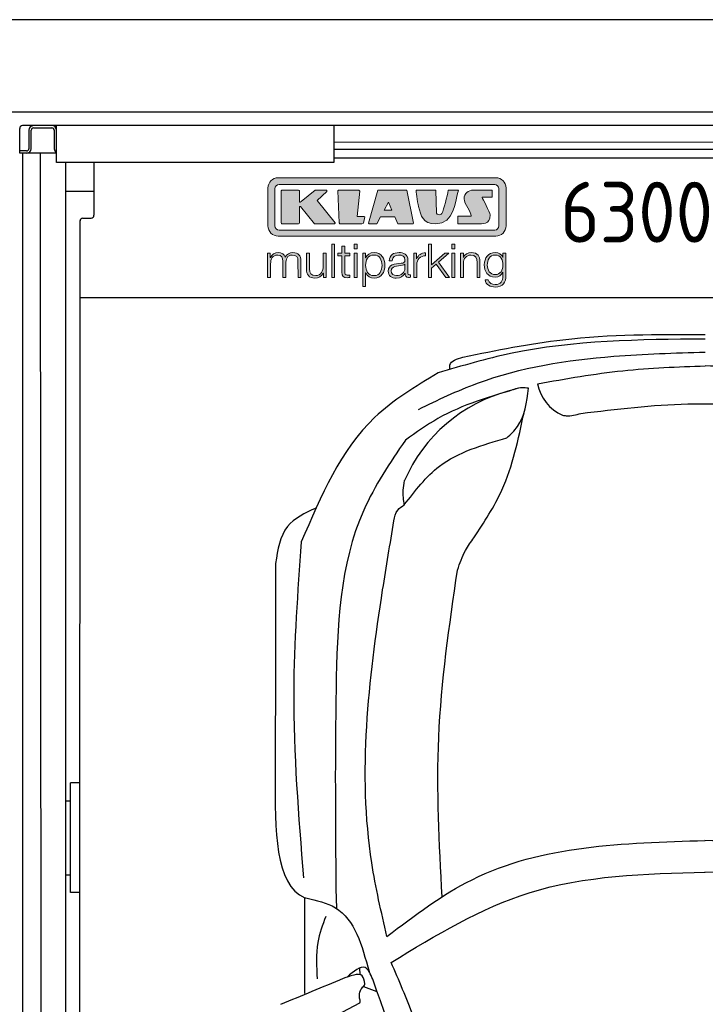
# Model space of a CAD drawing. Header units: millimetres. Extents: x 0 to 8666, y -940 to 5900.
# Tile 9 of 10: x 5500 to 6989, y 3763 to 5900. Entities that reach past the tile are written whole.
import ezdxf

# ---------------------------------------------------------------- set-up
doc = ezdxf.new("R2010")
doc.units = ezdxf.units.MM
for name, color, linetype, lineweight in [('car', 10, 'Continuous', 25), ('Gebäude', 7, 'Continuous', 25), ('Logo', 7, 'Continuous', 25), ('Plattform', 7, 'Continuous', 25)]:
    doc.layers.add(name, color=color, linetype=linetype, lineweight=lineweight)
doc.styles.get("Standard").update_dxf_attribs({"font": 'ISOCP.SHX'})

# ---------------------------------------------------------------- blocks, each defined once
blk = doc.blocks.new('*U17')
at = {"layer": 'car'}
for p, q in [((-799.9, 3388.3), (-799, 3346.2)), ((-867.3, 3161.7), (-867.1, 3369.1)), ((-747.5, 3202.2), (-747.9, 3217)), ((-740.3, 3176.7), (-711.4, 3165.6)), ((-888, 3067.7), (-748, 3140.9))]:
    blk.add_line(p, q, dxfattribs=at)
for centre, radius, start, end in [((-339.3, 4140), 339.4, 104.3954, 156.6854), ((-269.3, 4503.1), 95, 191.2232, 245.9025), ((-6558.1, 1113.7), 6197.2, 15.94535, 19.59622)]:
    blk.add_arc(centre, radius, start, end, dxfattribs=at)
for points, knots in [([(1.7, 4581.6), (-140.6, 4580.4), (-337.8, 4578.8), (-525.9, 4523.5), (-578.2, 4508.1)], [0, 0, 0, 0, 423.492842, 586.583376, 586.583376, 586.583376, 586.583376]), ([(-524.1, 4542.4), (-451.9, 4557.1), (-278.7, 4592.3), (-101.8, 4592), (1.5, 4591.7)], [0, 0, 0, 0, 220.289453, 529.069984, 529.069984, 529.069984, 529.069984]), ([(-620.9, 4429), (-578.7, 4449.3), (-445.7, 4513.1), (-230.9, 4546.6), (-64.4, 4551.4), (1.8, 4553.3)], [0, 0, 0, 0, 139.94864, 441.700756, 640.652122, 640.652122, 640.652122, 640.652122]), ([(-552.3, 4515.7), (-552.6, 4519), (-553.9, 4533.9), (-537.1, 4538.7), (-524.1, 4542.4)], [0, 0, 0, 0, 9.435567, 42.507293, 42.507293, 42.507293, 42.507293]), ([(-362.5, 4484.6), (-300.8, 4495.5), (-180.3, 4516.9), (-58, 4521.3), (1.8, 4523.5)], [0, 0, 0, 0, 187.526256, 366.76554, 366.76554, 366.76554, 366.76554]), ([(366.3, 4484.3), (304.7, 4495.3), (184.1, 4516.7), (61.8, 4521.3), (2, 4523.5)], [0, 0, 0, 0, 187.526256, 366.76554, 366.76554, 366.76554, 366.76554]), ([(-578.2, 4508.1), (-627.1, 4478.6), (-767.3, 4394.4), (-832.6, 4241), (-875.1, 4141.2)], [0, 0, 0, 0, 168.365537, 481.902364, 481.902364, 481.902364, 481.902364]), ([(-404, 4475), (-464.3, 4457.3), (-552, 4431.4), (-626, 4378.8), (-649.1, 4362.3)], [0, 0, 0, 0, 186.522722, 271.227686, 271.227686, 271.227686, 271.227686]), ([(-428.8, 4366.9), (-420.6, 4374.8), (-391.1, 4402.9), (-385.7, 4444.6), (-381.9, 4474.8)], [0, 0, 0, 0, 33.431605, 120.169321, 120.169321, 120.169321, 120.169321]), ([(-381.9, 4474.8), (-386.6, 4475.4), (-400.9, 4477.4), (-414.5, 4472.2), (-423.7, 4468.7)], [0, 0, 0, 0, 14.118333, 42.779436, 42.779436, 42.779436, 42.779436]), ([(-268.2, 4420.2), (-190.8, 4429.6), (-2.3, 4452.4), (186.7, 4431.2), (298, 4418.7)], [0, 0, 0, 0, 233.394315, 567.891299, 567.891299, 567.891299, 567.891299]), ([(-500.3, 4150.4), (-478.2, 4184.1), (-424, 4266.9), (-403.7, 4364.2), (-391.6, 4421.8)], [0, 0, 0, 0, 120.003178, 294.571312, 294.571312, 294.571312, 294.571312]), ([(-308.1, 4416.4), (-305.4, 4415.9), (-292.1, 4413.5), (-278.8, 4417.3), (-268.2, 4420.2)], [0, 0, 0, 0, 8.160793, 40.335733, 40.335733, 40.335733, 40.335733]), ([(-649.1, 4362.3), (-682.5, 4312.9), (-789.7, 4154.1), (-803.3, 3804.9), (-801.1, 3532), (-799.9, 3388.3)], [0, 0, 0, 0, 177.04348, 568.390213, 1003.585748, 1003.585748, 1003.585748, 1003.585748]), ([(-651.5, 4221.5), (-628, 4252.4), (-571.7, 4326.2), (-481.4, 4351.9), (-428.8, 4366.9)], [0, 0, 0, 0, 113.654972, 272.306786, 272.306786, 272.306786, 272.306786]), ([(-651.5, 4221.5), (-653.1, 4232.3), (-655.6, 4250), (-652.3, 4267.5), (-651, 4274.3)], [0, 0, 0, 0, 32.388359, 53.078266, 53.078266, 53.078266, 53.078266]), ([(-843.1, 4214.8), (-866.8, 4203.8), (-917.4, 4180.2), (-926.3, 4124.4), (-931.1, 4094.8)], [0, 0, 0, 0, 73.771899, 157.828935, 157.828935, 157.828935, 157.828935]), ([(-674, 4186.8), (-672.4, 4195.5), (-669.6, 4210.5), (-656.9, 4218.3), (-651.5, 4221.5)], [0, 0, 0, 0, 25.07844, 43.102018, 43.102018, 43.102018, 43.102018]), ([(-689.1, 3285.2), (-701.5, 3338.3), (-758.6, 3584.4), (-723.3, 3893), (-682.3, 4137.2), (-674, 4186.8)], [0, 0, 0, 0, 163.260571, 756.222817, 907.439026, 907.439026, 907.439026, 907.439026]), ([(-536, 4080.4), (-531, 4095), (-522.4, 4120.1), (-506.8, 4141.4), (-500.3, 4150.4)], [0, 0, 0, 0, 45.789849, 78.965923, 78.965923, 78.965923, 78.965923]), ([(-875.1, 4141.2), (-883.1, 4032.7), (-900.9, 3789.9), (-881.2, 3547), (-870.3, 3412.6)], [0, 0, 0, 0, 325.755723, 729.521316, 729.521316, 729.521316, 729.521316]), ([(-569.4, 3371.2), (-575.5, 3486.7), (-588.2, 3724.2), (-553.7, 3959.5), (-536, 4080.4)], [0, 0, 0, 0, 346.026428, 711.531473, 711.531473, 711.531473, 711.531473]), ([(-689.1, 3285.2), (-629.3, 3330.6), (-431.1, 3481.1), (-176.1, 3488.3), (2, 3493.4)], [0, 0, 0, 0, 221.980537, 735.54049, 735.54049, 735.54049, 735.54049]), ([(691.9, 3284.6), (632.1, 3330.1), (434, 3480.7), (179, 3488.2), (1, 3493.4)], [0, 0, 0, 0, 221.980537, 735.54049, 735.54049, 735.54049, 735.54049]), ([(-680.2, 3228.8), (-582.9, 3287.8), (-374, 3414.7), (-128.9, 3421.3), (2, 3424.8)], [0, 0, 0, 0, 335.657873, 720.766586, 720.766586, 720.766586, 720.766586]), ([(682.9, 3228.2), (585.7, 3287.3), (376.9, 3414.4), (131.8, 3421.1), (0.9, 3424.8)], [0, 0, 0, 0, 335.657873, 720.766586, 720.766586, 720.766586, 720.766586]), ([(-867.1, 3369.1), (-866.9, 3369), (-866.3, 3368.9), (-865.6, 3368.8), (-865.3, 3368.8)], [0, 0, 0, 0, 0.715794, 1.895844, 1.895844, 1.895844, 1.895844]), ([(-865.3, 3368.8), (-842.2, 3363.6), (-765.8, 3346.5), (-743.5, 3265.5), (-727.9, 3209)], [0, 0, 0, 0, 67.724235, 224.331628, 224.331628, 224.331628, 224.331628]), ([(-822, 3328.7), (-828.9, 3310.1), (-844.9, 3266.3), (-842.1, 3219.6), (-840.5, 3192.9)], [0, 0, 0, 0, 59.065939, 138.389817, 138.389817, 138.389817, 138.389817]), ([(-577.9, 2915.4), (-593.6, 2981.5), (-619.1, 3088.9), (-663.2, 3189.9), (-680.2, 3228.8)], [0, 0, 0, 0, 203.213347, 330.239533, 330.239533, 330.239533, 330.239533]), ([(-737.4, 3182.6), (-738.4, 3189.2), (-741.8, 3211.7), (-770.9, 3198.4), (-784, 3193.9)], [0, 0, 0, 0, 17.673761, 59.390654, 59.390654, 59.390654, 59.390654]), ([(-719.8, 3192.2), (-724.7, 3203.3), (-736.7, 3230.6), (-761.1, 3209.5), (-775.6, 3196.9)], [0, 0, 0, 0, 30.332599, 74.48481, 74.48481, 74.48481, 74.48481]), ([(-748.8, 3153), (-748.8, 3158.2), (-748.7, 3166.7), (-743.4, 3173.1), (-741.3, 3175.6)], [0, 0, 0, 0, 14.839685, 24.388973, 24.388973, 24.388973, 24.388973]), ([(-741.3, 3175.6), (-739.8, 3176.8), (-737.6, 3178.7), (-737.4, 3181.6), (-737.4, 3182.6)], [0, 0, 0, 0, 5.393636, 8.285754, 8.285754, 8.285754, 8.285754]), ([(-748, 3140.9), (-747.6, 3142.3), (-746.2, 3146.4), (-749.1, 3150.4), (-748.8, 3153)], [0, 0, 0, 0, 4.417987, 12.430904, 12.430904, 12.430904, 12.430904])]:
    blk.add_open_spline(points, degree=3, knots=knots, dxfattribs=at)
for points in [[(-931.1, 4094.8), (-931.3, 3941.5), (-931.5, 3788.2), (-931.6, 3635)], [(-931.6, 3635), (-932.4, 3516.1), (-933.1, 3397.2), (-867.1, 3369.1)], [(-784, 3193.9), (-829.4, 3175.1), (-874.7, 3156.3), (-920.1, 3137.4)]]:
    blk.add_open_spline(points, degree=3, dxfattribs=at)
blk = doc.blocks.new('Gebäude_GL550_LP240')
at = {"layer": 'Gebäude'}
for p, q in [((5600, 5900), (-2800, 5900)), ((-2600, 5700), (5400, 5700))]:
    blk.add_line(p, q, dxfattribs=at)
blk = doc.blocks.new('KLAUS')
at = {"layer": 'Logo'}
h = blk.add_hatch(color=8, dxfattribs=at)
h.dxf.hatch_style = 2
edge = h.paths.add_edge_path()
edge.add_spline(control_points=[(3.6, 29.09), (2.88, 29.09), (2.3, 28.51), (2.3, 27.8), (2.3, 27.8), (2.3, 16.11), (2.3, 16.11), (2.3, 15.39), (2.88, 14.81), (3.6, 14.81), (3.6, 14.81), (71.16, 14.81), (71.16, 14.81), (71.88, 14.81), (72.46, 15.39), (72.46, 16.11), (72.46, 16.11), (72.46, 27.8), (72.46, 27.8), (72.46, 28.51), (71.88, 29.09), (71.16, 29.09), (71.16, 29.09), (3.6, 29.09), (3.6, 29.09), (3.6, 29.09), (3.6, 29.09), (3.6, 29.09)], knot_values=[0, 0, 0, 0, 1, 1, 1, 2, 2, 2, 3, 3, 3, 4, 4, 4, 5, 5, 5, 6, 6, 6, 7, 7, 7, 8, 8, 8, 9, 9, 9, 9], degree=3, periodic=0)
edge = h.paths.add_edge_path()
edge.add_spline(control_points=[(3.35, 31.23), (3.35, 31.23), (71.47, 31.23), (71.47, 31.23), (73.26, 31.23), (74.71, 29.77), (74.71, 27.99), (74.71, 27.99), (74.71, 16.17), (74.71, 16.17), (74.71, 14.38), (73.26, 12.93), (71.47, 12.93), (71.47, 12.93), (3.35, 12.93), (3.35, 12.93), (1.56, 12.93), (0.11, 14.38), (0.11, 16.17), (0.11, 16.17), (0.11, 27.99), (0.11, 27.99), (0.11, 29.77), (1.56, 31.23), (3.35, 31.23), (3.35, 31.23), (3.35, 31.23), (3.35, 31.23)], knot_values=[0, 0, 0, 0, 1, 1, 1, 2, 2, 2, 3, 3, 3, 4, 4, 4, 5, 5, 5, 6, 6, 6, 7, 7, 7, 8, 8, 8, 9, 9, 9, 9], degree=3, periodic=0)
h = blk.add_hatch(color=8, dxfattribs=at)
h.dxf.hatch_style = 2
edge = h.paths.add_edge_path()
edge.add_spline(control_points=[(4.5, 27.33), (4.5, 27.33), (9.7, 27.33), (9.7, 27.33), (9.84, 27.33), (9.96, 27.22), (9.96, 27.08), (9.96, 27.08), (9.96, 23.69), (9.96, 23.69), (9.96, 23.69), (9.94, 23.64), (10.04, 23.59), (10.14, 23.53), (10.2, 23.57), (10.2, 23.57), (10.2, 23.57), (10.51, 23.75), (10.51, 23.75), (10.51, 23.75), (14.94, 27.33), (14.94, 27.33), (14.94, 27.33), (18.41, 27.33), (18.41, 27.33), (18.41, 27.33), (18.49, 27.33), (18.56, 27.2), (18.65, 27.04), (18.53, 26.91), (18.53, 26.91), (18.53, 26.91), (15.49, 24.11), (15.49, 24.11), (15.49, 24.11), (21.14, 17.06), (21.14, 17.06), (21.14, 17.06), (21.13, 16.91), (21.13, 16.91), (21.08, 16.84), (20.99, 16.82), (20.99, 16.82), (20.99, 16.82), (14.7, 16.82), (14.7, 16.82), (14.7, 16.82), (10.26, 22.17), (10.26, 22.17), (10.26, 22.17), (10.19, 22.24), (10.08, 22.21), (9.97, 22.18), (9.96, 22.11), (9.96, 22.11), (9.96, 22.11), (9.96, 17.08), (9.96, 17.08), (9.96, 16.94), (9.84, 16.82), (9.7, 16.82), (9.7, 16.82), (4.5, 16.82), (4.5, 16.82), (4.36, 16.82), (4.25, 16.94), (4.25, 17.08), (4.25, 17.08), (4.25, 27.08), (4.25, 27.08), (4.25, 27.22), (4.36, 27.33), (4.5, 27.33), (4.5, 27.33), (4.5, 27.33), (4.5, 27.33)], knot_values=[0, 0, 0, 0, 1, 1, 1, 2, 2, 2, 3, 3, 3, 4, 4, 4, 5, 5, 5, 6, 6, 6, 7, 7, 7, 8, 8, 8, 9, 9, 9, 10, 10, 10, 11, 11, 11, 12, 12, 12, 13, 13, 13, 14, 14, 14, 15, 15, 15, 16, 16, 16, 17, 17, 17, 18, 18, 18, 19, 19, 19, 20, 20, 20, 21, 21, 21, 22, 22, 22, 23, 23, 23, 24, 24, 24, 25, 25, 25, 25], degree=3, periodic=0)
h = blk.add_hatch(color=8, dxfattribs=at)
h.dxf.hatch_style = 2
h.paths.add_polyline_path([(22.42, 17.06), (21.97, 27.15), (22.24, 27.33), (28.55, 27.33), (28.86, 26.97), (28.01, 19.08), (30.26, 19.07), (30.44, 18.95), (30.08, 16.95), (29.49, 16.82), (22.6, 16.82)])
h = blk.add_hatch(color=8, dxfattribs=at)
h.paths.add_polyline_path([(36.52, 21.01), (38.93, 21.01), (37.87, 23.57)])
h.paths.add_polyline_path([(34.52, 27.33), (43.65, 27.33), (45.76, 16.94), (45.57, 16.82), (40.83, 16.82), (39.89, 18.95), (35.42, 18.95), (34.27, 16.82), (31.78, 16.82), (31.66, 17)])
h = blk.add_hatch(color=8, dxfattribs=at)
h.dxf.hatch_style = 2
edge = h.paths.add_edge_path()
edge.add_spline(control_points=[(52.69, 27.32), (52.69, 27.32), (52.88, 20.14), (52.88, 20.14), (53.01, 19.89), (53.2, 19.77), (53.43, 19.71), (53.91, 19.59), (54.43, 19.57), (54.64, 20.03), (55.23, 21.34), (56.27, 25.45), (56.6, 27.33), (56.6, 27.33), (59.77, 27.33), (59.77, 27.33), (58.77, 23.9), (58.56, 16.82), (52.63, 16.76), (48.72, 16.72), (48.01, 19.35), (47.27, 22.24), (46.89, 23.68), (46.54, 27.33), (46.54, 27.33), (46.54, 27.33), (52.69, 27.32), (52.69, 27.32), (52.69, 27.32), (52.69, 27.32), (52.69, 27.32)], knot_values=[0, 0, 0, 0, 1, 1, 1, 2, 2, 2, 3, 3, 3, 4, 4, 4, 5, 5, 5, 6, 6, 6, 7, 7, 7, 8, 8, 8, 9, 9, 9, 10, 10, 10, 10], degree=3, periodic=0)
h = blk.add_hatch(color=8, dxfattribs=at)
h.dxf.hatch_style = 2
edge = h.paths.add_edge_path()
edge.add_spline(control_points=[(64.46, 27.33), (64.46, 27.33), (70.31, 27.33), (70.31, 27.33), (70.31, 26.52), (70.31, 26.02), (70.31, 25.12), (70.31, 25.12), (67.3, 25.12), (67.3, 25.12), (67.24, 25.04), (67.25, 25.11), (67.25, 24.91), (67.25, 24.88), (69.73, 20.38), (69.73, 19.57), (69.73, 16.4), (67.22, 16.81), (65.9, 16.82), (65.9, 16.82), (59.59, 16.82), (59.59, 16.82), (59.59, 17.76), (59.59, 18.23), (59.59, 19.14), (59.59, 19.14), (63.75, 19.14), (63.75, 19.14), (63.82, 19.22), (63.81, 19.11), (63.81, 19.31), (63.81, 20.32), (61.58, 23.06), (61.58, 24.63), (61.58, 26.33), (62.83, 27.34), (64.46, 27.33), (64.46, 27.33), (64.46, 27.33), (64.46, 27.33)], knot_values=[0, 0, 0, 0, 1, 1, 1, 2, 2, 2, 3, 3, 3, 4, 4, 4, 5, 5, 5, 6, 6, 6, 7, 7, 7, 8, 8, 8, 9, 9, 9, 10, 10, 10, 11, 11, 11, 12, 12, 12, 13, 13, 13, 13], degree=3, periodic=0)
h = blk.add_hatch(color=30, dxfattribs=at)
h.dxf.hatch_style = 2
h.paths.add_polyline_path([(20.07, 0), (20.99, 0), (20.99, 10.45), (20.07, 10.45)])
h = blk.add_hatch(color=30, dxfattribs=at)
h.dxf.hatch_style = 2
edge = h.paths.add_edge_path()
edge.add_spline(control_points=[(24.22, 9.82), (24.22, 9.82), (23.3, 9.82), (23.3, 9.82), (23.3, 9.82), (23.3, 7.55), (23.3, 7.55), (23.3, 7.55), (21.98, 7.55), (21.98, 7.55), (21.98, 7.55), (21.98, 6.78), (21.98, 6.78), (21.98, 6.78), (23.3, 6.78), (23.3, 6.78), (23.3, 6.78), (23.3, 1.61), (23.3, 1.61), (23.28, 0.32), (23.71, -0.09), (24.94, -0.09), (25.22, -0.09), (25.48, -0.06), (25.76, -0.06), (25.76, -0.06), (25.76, 0.73), (25.76, 0.73), (25.5, 0.7), (25.23, 0.69), (24.97, 0.69), (24.31, 0.73), (24.22, 1.08), (24.22, 1.68), (24.22, 1.68), (24.22, 6.78), (24.22, 6.78), (24.22, 6.78), (25.76, 6.78), (25.76, 6.78), (25.76, 6.78), (25.76, 7.55), (25.76, 7.55), (25.76, 7.55), (24.22, 7.55), (24.22, 7.55), (24.22, 7.55), (24.22, 9.82), (24.22, 9.82), (24.22, 9.82), (24.22, 9.82), (24.22, 9.82)], knot_values=[0, 0, 0, 0, 1, 1, 1, 2, 2, 2, 3, 3, 3, 4, 4, 4, 5, 5, 5, 6, 6, 6, 7, 7, 7, 8, 8, 8, 9, 9, 9, 10, 10, 10, 11, 11, 11, 12, 12, 12, 13, 13, 13, 14, 14, 14, 15, 15, 15, 16, 16, 16, 17, 17, 17, 17], degree=3, periodic=0)
h = blk.add_hatch(color=30, dxfattribs=at)
h.paths.add_polyline_path([(27.1, 0), (28.03, 0), (28.03, 7.55), (27.1, 7.55)])
h.paths.add_polyline_path([(27.1, 8.98), (28.03, 8.98), (28.03, 10.45), (27.1, 10.45)])
h = blk.add_hatch(color=30, dxfattribs=at)
h.dxf.hatch_style = 2
h.paths.add_polyline_path([(50.4, 0), (51.32, 0), (51.32, 2.87), (52.82, 4.11), (55.8, 0), (56.96, 0), (53.52, 4.76), (56.74, 7.55), (55.51, 7.55), (51.32, 3.89), (51.32, 10.45), (50.4, 10.45)])
h = blk.add_hatch(color=30, dxfattribs=at)
h.paths.add_polyline_path([(57.74, 0), (58.66, 0), (58.66, 7.55), (57.74, 7.55)])
h.paths.add_polyline_path([(57.74, 8.98), (58.66, 8.98), (58.66, 10.45), (57.74, 10.45)])
h = blk.add_hatch(color=30, dxfattribs=at)
h.dxf.hatch_style = 2
edge = h.paths.add_edge_path()
edge.add_spline(control_points=[(0, 0), (0, 0), (0.92, 0), (0.92, 0), (0.92, 0), (0.92, 4.22), (0.92, 4.22), (0.94, 5.8), (1.58, 7), (3.18, 7), (4.35, 7), (4.77, 6.15), (4.76, 5.12), (4.76, 5.12), (4.76, 0), (4.76, 0), (4.76, 0), (5.68, 0), (5.68, 0), (5.68, 0), (5.68, 4.27), (5.68, 4.27), (5.68, 5.68), (6.14, 7), (7.73, 7), (9.05, 7), (9.52, 6.32), (9.52, 5.08), (9.52, 5.08), (9.52, 0), (9.52, 0), (9.52, 0), (10.44, 0), (10.44, 0), (10.44, 0), (10.44, 5.12), (10.44, 5.12), (10.44, 6.91), (9.59, 7.77), (7.94, 7.77), (6.94, 7.77), (5.99, 7.29), (5.54, 6.3), (5.26, 7.29), (4.36, 7.77), (3.37, 7.77), (2.17, 7.77), (1.38, 7.19), (0.89, 6.28), (0.89, 6.28), (0.85, 6.28), (0.85, 6.28), (0.85, 6.28), (0.85, 7.55), (0.85, 7.55), (0.85, 7.55), (0, 7.55), (0, 7.55), (0, 7.55), (0, 0), (0, 0), (0, 0), (0, 0), (0, 0)], knot_values=[0, 0, 0, 0, 1, 1, 1, 2, 2, 2, 3, 3, 3, 4, 4, 4, 5, 5, 5, 6, 6, 6, 7, 7, 7, 8, 8, 8, 9, 9, 9, 10, 10, 10, 11, 11, 11, 12, 12, 12, 13, 13, 13, 14, 14, 14, 15, 15, 15, 16, 16, 16, 17, 17, 17, 18, 18, 18, 19, 19, 19, 20, 20, 20, 21, 21, 21, 21], degree=3, periodic=0)
h = blk.add_hatch(color=30, dxfattribs=at)
h.dxf.hatch_style = 2
edge = h.paths.add_edge_path()
edge.add_spline(control_points=[(18.31, 7.55), (18.31, 7.55), (17.39, 7.55), (17.39, 7.55), (17.39, 7.55), (17.39, 3.59), (17.39, 3.59), (17.39, 2.05), (16.7, 0.56), (15.12, 0.56), (13.66, 0.56), (13.15, 1.27), (13.1, 2.64), (13.1, 2.64), (13.1, 7.55), (13.1, 7.55), (13.1, 7.55), (12.18, 7.55), (12.18, 7.55), (12.18, 7.55), (12.18, 2.65), (12.18, 2.65), (12.18, 0.89), (12.93, -0.22), (14.83, -0.22), (15.96, -0.22), (16.95, 0.35), (17.44, 1.36), (17.44, 1.36), (17.47, 1.36), (17.47, 1.36), (17.47, 1.36), (17.47, 0), (17.47, 0), (17.47, 0), (18.31, 0), (18.31, 0), (18.31, 0), (18.31, 7.55), (18.31, 7.55), (18.31, 7.55), (18.31, 7.55), (18.31, 7.55)], knot_values=[0, 0, 0, 0, 1, 1, 1, 2, 2, 2, 3, 3, 3, 4, 4, 4, 5, 5, 5, 6, 6, 6, 7, 7, 7, 8, 8, 8, 9, 9, 9, 10, 10, 10, 11, 11, 11, 12, 12, 12, 13, 13, 13, 14, 14, 14, 14], degree=3, periodic=0)
h = blk.add_hatch(color=30, dxfattribs=at)
edge = h.paths.add_edge_path()
edge.add_spline(control_points=[(35.84, 3.78), (35.84, 2.21), (35.12, 0.56), (33.37, 0.56), (31.4, 0.56), (30.72, 2.21), (30.72, 3.78), (30.72, 5.49), (31.33, 7), (33.37, 7), (35.12, 7), (35.84, 5.34), (35.84, 3.78), (35.84, 3.78), (35.84, 3.78), (35.84, 3.78)], knot_values=[0, 0, 0, 0, 1, 1, 1, 2, 2, 2, 3, 3, 3, 4, 4, 4, 5, 5, 5, 5], degree=3, periodic=0)
edge = h.paths.add_edge_path()
edge.add_spline(control_points=[(29.79, -2.8), (29.79, -2.8), (30.72, -2.8), (30.72, -2.8), (30.72, -2.8), (30.72, 1.43), (30.72, 1.43), (30.72, 1.43), (30.74, 1.43), (30.74, 1.43), (31.14, 0.35), (32.24, -0.22), (33.37, -0.22), (35.66, -0.22), (36.76, 1.64), (36.76, 3.78), (36.76, 5.91), (35.66, 7.77), (33.37, 7.77), (32.15, 7.77), (31.1, 7.14), (30.67, 6.12), (30.67, 6.12), (30.64, 6.12), (30.64, 6.12), (30.64, 6.12), (30.64, 7.55), (30.64, 7.55), (30.64, 7.55), (29.79, 7.55), (29.79, 7.55), (29.79, 7.55), (29.79, -2.8), (29.79, -2.8), (29.79, -2.8), (29.79, -2.8), (29.79, -2.8)], knot_values=[0, 0, 0, 0, 1, 1, 1, 2, 2, 2, 3, 3, 3, 4, 4, 4, 5, 5, 5, 6, 6, 6, 7, 7, 7, 8, 8, 8, 9, 9, 9, 10, 10, 10, 11, 11, 11, 12, 12, 12, 12], degree=3, periodic=0)
h = blk.add_hatch(color=30, dxfattribs=at)
edge = h.paths.add_edge_path()
edge.add_spline(control_points=[(43.03, 2.93), (43.04, 1.45), (41.8, 0.56), (40.39, 0.56), (39.53, 0.56), (38.71, 1.13), (38.71, 2.05), (38.71, 3.53), (40.66, 3.51), (42.22, 3.79), (42.47, 3.84), (42.88, 3.91), (43, 4.13), (43, 4.13), (43.03, 4.13), (43.03, 4.13), (43.03, 4.13), (43.03, 2.93), (43.03, 2.93), (43.03, 2.93), (43.03, 2.93), (43.03, 2.93)], knot_values=[0, 0, 0, 0, 1, 1, 1, 2, 2, 2, 3, 3, 3, 4, 4, 4, 5, 5, 5, 6, 6, 6, 7, 7, 7, 7], degree=3, periodic=0)
edge = h.paths.add_edge_path()
edge.add_spline(control_points=[(39.03, 5.24), (39.06, 6.47), (39.91, 7), (41.05, 7), (42.14, 7), (43.03, 6.69), (43.03, 5.45), (43.03, 4.61), (42.6, 4.51), (41.84, 4.42), (39.85, 4.19), (37.79, 4.11), (37.79, 1.99), (37.79, 0.47), (38.93, -0.22), (40.32, -0.22), (41.77, -0.22), (42.43, 0.34), (43.07, 1.32), (43.07, 1.32), (43.1, 1.32), (43.1, 1.32), (43.1, 0.53), (43.25, 0), (44.19, 0), (44.43, 0), (44.58, 0.01), (44.79, 0.06), (44.79, 0.06), (44.79, 0.83), (44.79, 0.83), (44.71, 0.81), (44.6, 0.78), (44.49, 0.78), (44.13, 0.78), (43.95, 0.98), (43.95, 1.33), (43.95, 1.33), (43.95, 5.34), (43.95, 5.34), (43.95, 7.36), (42.5, 7.77), (41.17, 7.77), (39.44, 7.77), (38.2, 7.01), (38.11, 5.24), (38.11, 5.24), (39.03, 5.24), (39.03, 5.24), (39.03, 5.24), (39.03, 5.24), (39.03, 5.24)], knot_values=[0, 0, 0, 0, 1, 1, 1, 2, 2, 2, 3, 3, 3, 4, 4, 4, 5, 5, 5, 6, 6, 6, 7, 7, 7, 8, 8, 8, 9, 9, 9, 10, 10, 10, 11, 11, 11, 12, 12, 12, 13, 13, 13, 14, 14, 14, 15, 15, 15, 16, 16, 16, 17, 17, 17, 17], degree=3, periodic=0)
h = blk.add_hatch(color=30, dxfattribs=at)
h.dxf.hatch_style = 2
edge = h.paths.add_edge_path()
edge.add_spline(control_points=[(45.79, 0), (45.79, 0), (46.71, 0), (46.71, 0), (46.71, 0), (46.71, 4.03), (46.71, 4.03), (46.71, 5.59), (47.85, 6.82), (49.52, 6.73), (49.52, 6.73), (49.52, 7.66), (49.52, 7.66), (48.16, 7.72), (47.14, 7), (46.67, 5.78), (46.67, 5.78), (46.64, 5.78), (46.64, 5.78), (46.64, 5.78), (46.64, 7.55), (46.64, 7.55), (46.64, 7.55), (45.79, 7.55), (45.79, 7.55), (45.79, 7.55), (45.79, 0), (45.79, 0), (45.79, 0), (45.79, 0), (45.79, 0)], knot_values=[0, 0, 0, 0, 1, 1, 1, 2, 2, 2, 3, 3, 3, 4, 4, 4, 5, 5, 5, 6, 6, 6, 7, 7, 7, 8, 8, 8, 9, 9, 9, 10, 10, 10, 10], degree=3, periodic=0)
h = blk.add_hatch(color=30, dxfattribs=at)
h.dxf.hatch_style = 2
edge = h.paths.add_edge_path()
edge.add_spline(control_points=[(60.41, 0), (60.41, 0), (61.33, 0), (61.33, 0), (61.33, 0), (61.33, 4.41), (61.33, 4.41), (61.36, 5.89), (62.24, 7), (63.7, 7), (65.2, 7), (65.62, 6.02), (65.62, 4.71), (65.62, 4.71), (65.62, 0), (65.62, 0), (65.62, 0), (66.54, 0), (66.54, 0), (66.54, 0), (66.54, 4.86), (66.54, 4.86), (66.54, 6.66), (65.9, 7.77), (63.78, 7.77), (62.71, 7.77), (61.7, 7.16), (61.36, 6.25), (61.36, 6.25), (61.33, 6.25), (61.33, 6.25), (61.33, 6.25), (61.33, 7.55), (61.33, 7.55), (61.33, 7.55), (60.41, 7.55), (60.41, 7.55), (60.41, 7.55), (60.41, 0), (60.41, 0), (60.41, 0), (60.41, 0), (60.41, 0)], knot_values=[0, 0, 0, 0, 1, 1, 1, 2, 2, 2, 3, 3, 3, 4, 4, 4, 5, 5, 5, 6, 6, 6, 7, 7, 7, 8, 8, 8, 9, 9, 9, 10, 10, 10, 11, 11, 11, 12, 12, 12, 13, 13, 13, 14, 14, 14, 14], degree=3, periodic=0)
h = blk.add_hatch(color=30, dxfattribs=at)
edge = h.paths.add_edge_path()
edge.add_spline(control_points=[(71.32, 0.86), (69.62, 0.86), (68.83, 2.34), (68.83, 3.86), (68.83, 5.43), (69.56, 7), (71.32, 7), (73.06, 7), (73.75, 5.34), (73.75, 3.86), (73.75, 2.33), (72.91, 0.86), (71.32, 0.86), (71.32, 0.86), (71.32, 0.86), (71.32, 0.86)], knot_values=[0, 0, 0, 0, 1, 1, 1, 2, 2, 2, 3, 3, 3, 4, 4, 4, 5, 5, 5, 5], degree=3, periodic=0)
edge = h.paths.add_edge_path()
edge.add_spline(control_points=[(74.67, 7.55), (74.67, 7.55), (73.75, 7.55), (73.75, 7.55), (73.75, 7.55), (73.75, 6.25), (73.75, 6.25), (73.75, 6.25), (73.72, 6.25), (73.72, 6.25), (73.35, 7.09), (72.41, 7.77), (71.32, 7.77), (69.13, 7.77), (67.9, 6.05), (67.9, 3.97), (67.9, 1.82), (68.9, 0.09), (71.32, 0.09), (72.4, 0.09), (73.29, 0.72), (73.72, 1.64), (73.72, 1.64), (73.75, 1.64), (73.75, 1.64), (73.75, 1.64), (73.75, 0.61), (73.75, 0.61), (73.75, -1.23), (73.01, -2.24), (71.32, -2.24), (70.29, -2.24), (69.31, -1.85), (69.1, -0.73), (69.1, -0.73), (68.18, -0.73), (68.18, -0.73), (68.31, -2.34), (69.81, -3.02), (71.32, -3.02), (73.79, -3.02), (74.65, -1.64), (74.67, 0.61), (74.67, 0.61), (74.67, 7.55), (74.67, 7.55), (74.67, 7.55), (74.67, 7.55), (74.67, 7.55)], knot_values=[0, 0, 0, 0, 1, 1, 1, 2, 2, 2, 3, 3, 3, 4, 4, 4, 5, 5, 5, 6, 6, 6, 7, 7, 7, 8, 8, 8, 9, 9, 9, 10, 10, 10, 11, 11, 11, 12, 12, 12, 13, 13, 13, 14, 14, 14, 15, 15, 15, 16, 16, 16, 16], degree=3, periodic=0)
at = {"layer": 'Logo', "lineweight": 0}
for points in [[(22.42, 17.06), (21.97, 27.15), (22.24, 27.33), (28.55, 27.33), (28.86, 26.97), (28.01, 19.08), (30.26, 19.07), (30.44, 18.95), (30.08, 16.95), (29.49, 16.82), (22.6, 16.82), (22.42, 17.06), (22.42, 17.06)], [(34.52, 27.33), (43.65, 27.33), (45.76, 16.94), (45.57, 16.82), (40.83, 16.82), (39.89, 18.95), (35.42, 18.95), (34.27, 16.82), (31.78, 16.82), (31.66, 17), (34.52, 27.33), (34.52, 27.33)], [(36.52, 21.01), (38.93, 21.01), (37.87, 23.57), (36.52, 21.01), (36.52, 21.01)], [(20.07, 0), (20.99, 0), (20.99, 10.45), (20.07, 10.45), (20.07, 0), (20.07, 0)], [(27.1, 8.98), (28.03, 8.98), (28.03, 10.45), (27.1, 10.45), (27.1, 8.98), (27.1, 8.98)], [(50.4, 0), (51.32, 0), (51.32, 2.87), (52.82, 4.11), (55.8, 0), (56.96, 0), (53.52, 4.76), (56.74, 7.55), (55.51, 7.55), (51.32, 3.89), (51.32, 10.45), (50.4, 10.45), (50.4, 0), (50.4, 0)], [(57.74, 8.98), (58.66, 8.98), (58.66, 10.45), (57.74, 10.45), (57.74, 8.98), (57.74, 8.98)], [(27.1, 0), (28.03, 0), (28.03, 7.55), (27.1, 7.55), (27.1, 0), (27.1, 0)], [(57.74, 0), (58.66, 0), (58.66, 7.55), (57.74, 7.55), (57.74, 0), (57.74, 0)]]:
    blk.add_lwpolyline(points, dxfattribs=at)
for points, knots in [([(3.35, 31.23), (3.35, 31.23), (71.47, 31.23), (71.47, 31.23), (73.26, 31.23), (74.71, 29.77), (74.71, 27.99), (74.71, 27.99), (74.71, 16.17), (74.71, 16.17), (74.71, 14.38), (73.26, 12.93), (71.47, 12.93), (71.47, 12.93), (3.35, 12.93), (3.35, 12.93), (1.56, 12.93), (0.11, 14.38), (0.11, 16.17), (0.11, 16.17), (0.11, 27.99), (0.11, 27.99), (0.11, 29.77), (1.56, 31.23), (3.35, 31.23), (3.35, 31.23), (3.35, 31.23), (3.35, 31.23)], [0, 0, 0, 0, 1, 1, 1, 2, 2, 2, 3, 3, 3, 4, 4, 4, 5, 5, 5, 6, 6, 6, 7, 7, 7, 8, 8, 8, 9, 9, 9, 9]), ([(3.6, 29.09), (2.88, 29.09), (2.3, 28.51), (2.3, 27.8), (2.3, 27.8), (2.3, 16.11), (2.3, 16.11), (2.3, 15.39), (2.88, 14.81), (3.6, 14.81), (3.6, 14.81), (71.16, 14.81), (71.16, 14.81), (71.88, 14.81), (72.46, 15.39), (72.46, 16.11), (72.46, 16.11), (72.46, 27.8), (72.46, 27.8), (72.46, 28.51), (71.88, 29.09), (71.16, 29.09), (71.16, 29.09), (3.6, 29.09), (3.6, 29.09), (3.6, 29.09), (3.6, 29.09), (3.6, 29.09)], [0, 0, 0, 0, 1, 1, 1, 2, 2, 2, 3, 3, 3, 4, 4, 4, 5, 5, 5, 6, 6, 6, 7, 7, 7, 8, 8, 8, 9, 9, 9, 9]), ([(4.5, 27.33), (4.5, 27.33), (9.7, 27.33), (9.7, 27.33), (9.84, 27.33), (9.96, 27.22), (9.96, 27.08), (9.96, 27.08), (9.96, 23.69), (9.96, 23.69), (9.96, 23.69), (9.94, 23.64), (10.04, 23.59), (10.14, 23.53), (10.2, 23.57), (10.2, 23.57), (10.2, 23.57), (10.51, 23.75), (10.51, 23.75), (10.51, 23.75), (14.94, 27.33), (14.94, 27.33), (14.94, 27.33), (18.41, 27.33), (18.41, 27.33), (18.41, 27.33), (18.49, 27.33), (18.56, 27.2), (18.65, 27.04), (18.53, 26.91), (18.53, 26.91), (18.53, 26.91), (15.49, 24.11), (15.49, 24.11), (15.49, 24.11), (21.14, 17.06), (21.14, 17.06), (21.14, 17.06), (21.13, 16.91), (21.13, 16.91), (21.08, 16.84), (20.99, 16.82), (20.99, 16.82), (20.99, 16.82), (14.7, 16.82), (14.7, 16.82), (14.7, 16.82), (10.26, 22.17), (10.26, 22.17), (10.26, 22.17), (10.19, 22.24), (10.08, 22.21), (9.97, 22.18), (9.96, 22.11), (9.96, 22.11), (9.96, 22.11), (9.96, 17.08), (9.96, 17.08), (9.96, 16.94), (9.84, 16.82), (9.7, 16.82), (9.7, 16.82), (4.5, 16.82), (4.5, 16.82), (4.36, 16.82), (4.25, 16.94), (4.25, 17.08), (4.25, 17.08), (4.25, 27.08), (4.25, 27.08), (4.25, 27.22), (4.36, 27.33), (4.5, 27.33), (4.5, 27.33), (4.5, 27.33), (4.5, 27.33)], [0, 0, 0, 0, 1, 1, 1, 2, 2, 2, 3, 3, 3, 4, 4, 4, 5, 5, 5, 6, 6, 6, 7, 7, 7, 8, 8, 8, 9, 9, 9, 10, 10, 10, 11, 11, 11, 12, 12, 12, 13, 13, 13, 14, 14, 14, 15, 15, 15, 16, 16, 16, 17, 17, 17, 18, 18, 18, 19, 19, 19, 20, 20, 20, 21, 21, 21, 22, 22, 22, 23, 23, 23, 24, 24, 24, 25, 25, 25, 25]), ([(52.69, 27.32), (52.69, 27.32), (52.88, 20.14), (52.88, 20.14), (53.01, 19.89), (53.2, 19.77), (53.43, 19.71), (53.91, 19.59), (54.43, 19.57), (54.64, 20.03), (55.23, 21.34), (56.27, 25.45), (56.6, 27.33), (56.6, 27.33), (59.77, 27.33), (59.77, 27.33), (58.77, 23.9), (58.56, 16.82), (52.63, 16.76), (48.72, 16.72), (48.01, 19.35), (47.27, 22.24), (46.89, 23.68), (46.54, 27.33), (46.54, 27.33), (46.54, 27.33), (52.69, 27.32), (52.69, 27.32), (52.69, 27.32), (52.69, 27.32), (52.69, 27.32)], [0, 0, 0, 0, 1, 1, 1, 2, 2, 2, 3, 3, 3, 4, 4, 4, 5, 5, 5, 6, 6, 6, 7, 7, 7, 8, 8, 8, 9, 9, 9, 10, 10, 10, 10]), ([(64.46, 27.33), (64.46, 27.33), (70.31, 27.33), (70.31, 27.33), (70.31, 26.52), (70.31, 26.02), (70.31, 25.12), (70.31, 25.12), (67.3, 25.12), (67.3, 25.12), (67.24, 25.04), (67.25, 25.11), (67.25, 24.91), (67.25, 24.88), (69.73, 20.38), (69.73, 19.57), (69.73, 16.4), (67.22, 16.81), (65.9, 16.82), (65.9, 16.82), (59.59, 16.82), (59.59, 16.82), (59.59, 17.76), (59.59, 18.23), (59.59, 19.14), (59.59, 19.14), (63.75, 19.14), (63.75, 19.14), (63.82, 19.22), (63.81, 19.11), (63.81, 19.31), (63.81, 20.32), (61.58, 23.06), (61.58, 24.63), (61.58, 26.33), (62.83, 27.34), (64.46, 27.33), (64.46, 27.33), (64.46, 27.33), (64.46, 27.33)], [0, 0, 0, 0, 1, 1, 1, 2, 2, 2, 3, 3, 3, 4, 4, 4, 5, 5, 5, 6, 6, 6, 7, 7, 7, 8, 8, 8, 9, 9, 9, 10, 10, 10, 11, 11, 11, 12, 12, 12, 13, 13, 13, 13]), ([(24.22, 9.82), (24.22, 9.82), (23.3, 9.82), (23.3, 9.82), (23.3, 9.82), (23.3, 7.55), (23.3, 7.55), (23.3, 7.55), (21.98, 7.55), (21.98, 7.55), (21.98, 7.55), (21.98, 6.78), (21.98, 6.78), (21.98, 6.78), (23.3, 6.78), (23.3, 6.78), (23.3, 6.78), (23.3, 1.61), (23.3, 1.61), (23.28, 0.32), (23.71, -0.09), (24.94, -0.09), (25.22, -0.09), (25.48, -0.06), (25.76, -0.06), (25.76, -0.06), (25.76, 0.73), (25.76, 0.73), (25.5, 0.7), (25.23, 0.69), (24.97, 0.69), (24.31, 0.73), (24.22, 1.08), (24.22, 1.68), (24.22, 1.68), (24.22, 6.78), (24.22, 6.78), (24.22, 6.78), (25.76, 6.78), (25.76, 6.78), (25.76, 6.78), (25.76, 7.55), (25.76, 7.55), (25.76, 7.55), (24.22, 7.55), (24.22, 7.55), (24.22, 7.55), (24.22, 9.82), (24.22, 9.82), (24.22, 9.82), (24.22, 9.82), (24.22, 9.82)], [0, 0, 0, 0, 1, 1, 1, 2, 2, 2, 3, 3, 3, 4, 4, 4, 5, 5, 5, 6, 6, 6, 7, 7, 7, 8, 8, 8, 9, 9, 9, 10, 10, 10, 11, 11, 11, 12, 12, 12, 13, 13, 13, 14, 14, 14, 15, 15, 15, 16, 16, 16, 17, 17, 17, 17]), ([(0, 0), (0, 0), (0.92, 0), (0.92, 0), (0.92, 0), (0.92, 4.22), (0.92, 4.22), (0.94, 5.8), (1.58, 7), (3.18, 7), (4.35, 7), (4.77, 6.15), (4.76, 5.12), (4.76, 5.12), (4.76, 0), (4.76, 0), (4.76, 0), (5.68, 0), (5.68, 0), (5.68, 0), (5.68, 4.27), (5.68, 4.27), (5.68, 5.68), (6.14, 7), (7.73, 7), (9.05, 7), (9.52, 6.32), (9.52, 5.08), (9.52, 5.08), (9.52, 0), (9.52, 0), (9.52, 0), (10.44, 0), (10.44, 0), (10.44, 0), (10.44, 5.12), (10.44, 5.12), (10.44, 6.91), (9.59, 7.77), (7.94, 7.77), (6.94, 7.77), (5.99, 7.29), (5.54, 6.3), (5.26, 7.29), (4.36, 7.77), (3.37, 7.77), (2.17, 7.77), (1.38, 7.19), (0.89, 6.28), (0.89, 6.28), (0.85, 6.28), (0.85, 6.28), (0.85, 6.28), (0.85, 7.55), (0.85, 7.55), (0.85, 7.55), (0, 7.55), (0, 7.55), (0, 7.55), (0, 0), (0, 0), (0, 0), (0, 0), (0, 0)], [0, 0, 0, 0, 1, 1, 1, 2, 2, 2, 3, 3, 3, 4, 4, 4, 5, 5, 5, 6, 6, 6, 7, 7, 7, 8, 8, 8, 9, 9, 9, 10, 10, 10, 11, 11, 11, 12, 12, 12, 13, 13, 13, 14, 14, 14, 15, 15, 15, 16, 16, 16, 17, 17, 17, 18, 18, 18, 19, 19, 19, 20, 20, 20, 21, 21, 21, 21]), ([(18.31, 7.55), (18.31, 7.55), (17.39, 7.55), (17.39, 7.55), (17.39, 7.55), (17.39, 3.59), (17.39, 3.59), (17.39, 2.05), (16.7, 0.56), (15.12, 0.56), (13.66, 0.56), (13.15, 1.27), (13.1, 2.64), (13.1, 2.64), (13.1, 7.55), (13.1, 7.55), (13.1, 7.55), (12.18, 7.55), (12.18, 7.55), (12.18, 7.55), (12.18, 2.65), (12.18, 2.65), (12.18, 0.89), (12.93, -0.22), (14.83, -0.22), (15.96, -0.22), (16.95, 0.35), (17.44, 1.36), (17.44, 1.36), (17.47, 1.36), (17.47, 1.36), (17.47, 1.36), (17.47, 0), (17.47, 0), (17.47, 0), (18.31, 0), (18.31, 0), (18.31, 0), (18.31, 7.55), (18.31, 7.55), (18.31, 7.55), (18.31, 7.55), (18.31, 7.55)], [0, 0, 0, 0, 1, 1, 1, 2, 2, 2, 3, 3, 3, 4, 4, 4, 5, 5, 5, 6, 6, 6, 7, 7, 7, 8, 8, 8, 9, 9, 9, 10, 10, 10, 11, 11, 11, 12, 12, 12, 13, 13, 13, 14, 14, 14, 14]), ([(29.79, -2.8), (29.79, -2.8), (30.72, -2.8), (30.72, -2.8), (30.72, -2.8), (30.72, 1.43), (30.72, 1.43), (30.72, 1.43), (30.74, 1.43), (30.74, 1.43), (31.14, 0.35), (32.24, -0.22), (33.37, -0.22), (35.66, -0.22), (36.76, 1.64), (36.76, 3.78), (36.76, 5.91), (35.66, 7.77), (33.37, 7.77), (32.15, 7.77), (31.1, 7.14), (30.67, 6.12), (30.67, 6.12), (30.64, 6.12), (30.64, 6.12), (30.64, 6.12), (30.64, 7.55), (30.64, 7.55), (30.64, 7.55), (29.79, 7.55), (29.79, 7.55), (29.79, 7.55), (29.79, -2.8), (29.79, -2.8), (29.79, -2.8), (29.79, -2.8), (29.79, -2.8)], [0, 0, 0, 0, 1, 1, 1, 2, 2, 2, 3, 3, 3, 4, 4, 4, 5, 5, 5, 6, 6, 6, 7, 7, 7, 8, 8, 8, 9, 9, 9, 10, 10, 10, 11, 11, 11, 12, 12, 12, 12]), ([(35.84, 3.78), (35.84, 2.21), (35.12, 0.56), (33.37, 0.56), (31.4, 0.56), (30.72, 2.21), (30.72, 3.78), (30.72, 5.49), (31.33, 7), (33.37, 7), (35.12, 7), (35.84, 5.34), (35.84, 3.78), (35.84, 3.78), (35.84, 3.78), (35.84, 3.78)], [0, 0, 0, 0, 1, 1, 1, 2, 2, 2, 3, 3, 3, 4, 4, 4, 5, 5, 5, 5]), ([(39.03, 5.24), (39.06, 6.47), (39.91, 7), (41.05, 7), (42.14, 7), (43.03, 6.69), (43.03, 5.45), (43.03, 4.61), (42.6, 4.51), (41.84, 4.42), (39.85, 4.19), (37.79, 4.11), (37.79, 1.99), (37.79, 0.47), (38.93, -0.22), (40.32, -0.22), (41.77, -0.22), (42.43, 0.34), (43.07, 1.32), (43.07, 1.32), (43.1, 1.32), (43.1, 1.32), (43.1, 0.53), (43.25, 0), (44.19, 0), (44.43, 0), (44.58, 0.01), (44.79, 0.06), (44.79, 0.06), (44.79, 0.83), (44.79, 0.83), (44.71, 0.81), (44.6, 0.78), (44.49, 0.78), (44.13, 0.78), (43.95, 0.98), (43.95, 1.33), (43.95, 1.33), (43.95, 5.34), (43.95, 5.34), (43.95, 7.36), (42.5, 7.77), (41.17, 7.77), (39.44, 7.77), (38.2, 7.01), (38.11, 5.24), (38.11, 5.24), (39.03, 5.24), (39.03, 5.24), (39.03, 5.24), (39.03, 5.24), (39.03, 5.24)], [0, 0, 0, 0, 1, 1, 1, 2, 2, 2, 3, 3, 3, 4, 4, 4, 5, 5, 5, 6, 6, 6, 7, 7, 7, 8, 8, 8, 9, 9, 9, 10, 10, 10, 11, 11, 11, 12, 12, 12, 13, 13, 13, 14, 14, 14, 15, 15, 15, 16, 16, 16, 17, 17, 17, 17]), ([(45.79, 0), (45.79, 0), (46.71, 0), (46.71, 0), (46.71, 0), (46.71, 4.03), (46.71, 4.03), (46.71, 5.59), (47.85, 6.82), (49.52, 6.73), (49.52, 6.73), (49.52, 7.66), (49.52, 7.66), (48.16, 7.72), (47.14, 7), (46.67, 5.78), (46.67, 5.78), (46.64, 5.78), (46.64, 5.78), (46.64, 5.78), (46.64, 7.55), (46.64, 7.55), (46.64, 7.55), (45.79, 7.55), (45.79, 7.55), (45.79, 7.55), (45.79, 0), (45.79, 0), (45.79, 0), (45.79, 0), (45.79, 0)], [0, 0, 0, 0, 1, 1, 1, 2, 2, 2, 3, 3, 3, 4, 4, 4, 5, 5, 5, 6, 6, 6, 7, 7, 7, 8, 8, 8, 9, 9, 9, 10, 10, 10, 10]), ([(60.41, 0), (60.41, 0), (61.33, 0), (61.33, 0), (61.33, 0), (61.33, 4.41), (61.33, 4.41), (61.36, 5.89), (62.24, 7), (63.7, 7), (65.2, 7), (65.62, 6.02), (65.62, 4.71), (65.62, 4.71), (65.62, 0), (65.62, 0), (65.62, 0), (66.54, 0), (66.54, 0), (66.54, 0), (66.54, 4.86), (66.54, 4.86), (66.54, 6.66), (65.9, 7.77), (63.78, 7.77), (62.71, 7.77), (61.7, 7.16), (61.36, 6.25), (61.36, 6.25), (61.33, 6.25), (61.33, 6.25), (61.33, 6.25), (61.33, 7.55), (61.33, 7.55), (61.33, 7.55), (60.41, 7.55), (60.41, 7.55), (60.41, 7.55), (60.41, 0), (60.41, 0), (60.41, 0), (60.41, 0), (60.41, 0)], [0, 0, 0, 0, 1, 1, 1, 2, 2, 2, 3, 3, 3, 4, 4, 4, 5, 5, 5, 6, 6, 6, 7, 7, 7, 8, 8, 8, 9, 9, 9, 10, 10, 10, 11, 11, 11, 12, 12, 12, 13, 13, 13, 14, 14, 14, 14]), ([(74.67, 7.55), (74.67, 7.55), (73.75, 7.55), (73.75, 7.55), (73.75, 7.55), (73.75, 6.25), (73.75, 6.25), (73.75, 6.25), (73.72, 6.25), (73.72, 6.25), (73.35, 7.09), (72.41, 7.77), (71.32, 7.77), (69.13, 7.77), (67.9, 6.05), (67.9, 3.97), (67.9, 1.82), (68.9, 0.09), (71.32, 0.09), (72.4, 0.09), (73.29, 0.72), (73.72, 1.64), (73.72, 1.64), (73.75, 1.64), (73.75, 1.64), (73.75, 1.64), (73.75, 0.61), (73.75, 0.61), (73.75, -1.23), (73.01, -2.24), (71.32, -2.24), (70.29, -2.24), (69.31, -1.85), (69.1, -0.73), (69.1, -0.73), (68.18, -0.73), (68.18, -0.73), (68.31, -2.34), (69.81, -3.02), (71.32, -3.02), (73.79, -3.02), (74.65, -1.64), (74.67, 0.61), (74.67, 0.61), (74.67, 7.55), (74.67, 7.55), (74.67, 7.55), (74.67, 7.55), (74.67, 7.55)], [0, 0, 0, 0, 1, 1, 1, 2, 2, 2, 3, 3, 3, 4, 4, 4, 5, 5, 5, 6, 6, 6, 7, 7, 7, 8, 8, 8, 9, 9, 9, 10, 10, 10, 11, 11, 11, 12, 12, 12, 13, 13, 13, 14, 14, 14, 15, 15, 15, 16, 16, 16, 16]), ([(71.32, 0.86), (69.62, 0.86), (68.83, 2.34), (68.83, 3.86), (68.83, 5.43), (69.56, 7), (71.32, 7), (73.06, 7), (73.75, 5.34), (73.75, 3.86), (73.75, 2.33), (72.91, 0.86), (71.32, 0.86), (71.32, 0.86), (71.32, 0.86), (71.32, 0.86)], [0, 0, 0, 0, 1, 1, 1, 2, 2, 2, 3, 3, 3, 4, 4, 4, 5, 5, 5, 5]), ([(43.03, 2.93), (43.04, 1.45), (41.8, 0.56), (40.39, 0.56), (39.53, 0.56), (38.71, 1.13), (38.71, 2.05), (38.71, 3.53), (40.66, 3.51), (42.22, 3.79), (42.47, 3.84), (42.88, 3.91), (43, 4.13), (43, 4.13), (43.03, 4.13), (43.03, 4.13), (43.03, 4.13), (43.03, 2.93), (43.03, 2.93), (43.03, 2.93), (43.03, 2.93), (43.03, 2.93)], [0, 0, 0, 0, 1, 1, 1, 2, 2, 2, 3, 3, 3, 4, 4, 4, 5, 5, 5, 6, 6, 6, 7, 7, 7, 7])]:
    blk.add_open_spline(points, degree=3, knots=knots, dxfattribs=at)
blk = doc.blocks.new('6300_LP240_GL550')
blk.add_line((-2420.1, 5590.1), (-2420.1, 5670.1))
at = {"layer": 'Plattform'}
for p, q in [((-2500.1, 5610.1), (-2500.1, 5664.1)), ((-2420.1, 5670.1), (-2494.1, 5670.1)), ((-2470.1, 5665.1), (-2430.1, 5665.1)), ((29.9, 5670.1), (-2420.1, 5670.1)), ((-1817.7, 5670.1), (-1817.7, 5590.1)), ((-2480.1, 5660.1), (-2480.1, 5620.1)), ((-2475.1, 5620.1), (-2475.1, 5660.1)), ((-2425.1, 5660.1), (-2425.1, 5620.1)), ((19.9, 5634.6), (-1817.7, 5633.5)), ((-2485.1, 5615.1), (-2500.1, 5615.1)), ((-2420.1, 5610.1), (-2500.1, 5610.1)), ((-2493.2, 360.1), (-2493.2, 5610.1)), ((-2450.2, 360.1), (-2455.2, 5610.1)), ((-1817.7, 5619), (14.9, 5619)), ((19.9, 5599.5), (-1817.7, 5599.5)), ((-1817.7, 5590.1), (-2420.1, 5590.1)), ((-2400.4, 350.1), (-2400, 5590.1)), ((-2339.1, 5590.1), (-2339.1, 5475.6)), ((-2339.1, 5527.5), (-2400.1, 5527.5)), ((-2371.1, 564.5), (-2369, 5463.9)), ((-2363.1, 5469.2), (-2344.8, 5469.2)), ((-31.1, 5296.2), (-2369.1, 5296.2)), ((-2390.1, 4243.9), (-2390.1, 4243.9)), ((-2369.5, 4243.9), (-2390.1, 4243.9)), ((-2390.1, 4005.6), (-2390.1, 4243.9)), ((-2400.1, 4204.9), (-2390.1, 4204.9)), ((-2400.1, 4044.1), (-2390.1, 4044.1)), ((-2369.6, 4005.6), (-2390.1, 4005.6))]:
    blk.add_line(p, q, dxfattribs=at)
for centre, radius, start, end in [((-2494.1, 5664.1), 6, 90, 180), ((-2470.1, 5660.1), 10, 90, 180), ((-2470.1, 5660.1), 5, 90, 180), ((-2430.1, 5660.1), 10, 2.0174, 90), ((-2430.1, 5660.1), 5, 0, 90), ((-2485.1, 5620.1), 5, 270, 0), ((-2485.1, 5620.1), 10, 270, 0), ((-2415.1, 5620.1), 10, 180, 239.959), ((-2345.1, 5475.2), 5.99, 272.397, 3.6906)]:
    blk.add_arc(centre, radius, start, end, dxfattribs=at)
blk.add_ellipse((-2363.1, 5463.2), major_axis=(-6, 0), ratio=0.999962, start_param=4.712389, end_param=6.283185, dxfattribs=at)
at = {"xscale": 6.929133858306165, "yscale": 6.929133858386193, "zscale": 6.929133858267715, "rotation": 0.011070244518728}
blk.add_blockref('KLAUS', (-1961.8, 5340.7), dxfattribs=at)
blk.add_text('6300 LP240', height=132).set_placement((-1326.5, 5416.3))

msp = doc.modelspace()

# ---------------------------------------------------------------- block references
for name, p in [('Gebäude_GL550_LP240', (2800, 0)), ('6300_LP240_GL550', (8000.06, -0.02))]:
    msp.add_blockref(name, p)
at = {"layer": 'car'}
msp.add_blockref('*U17', (6986.5, 625.36), dxfattribs=at)

doc.saveas('drawing.dxf')
